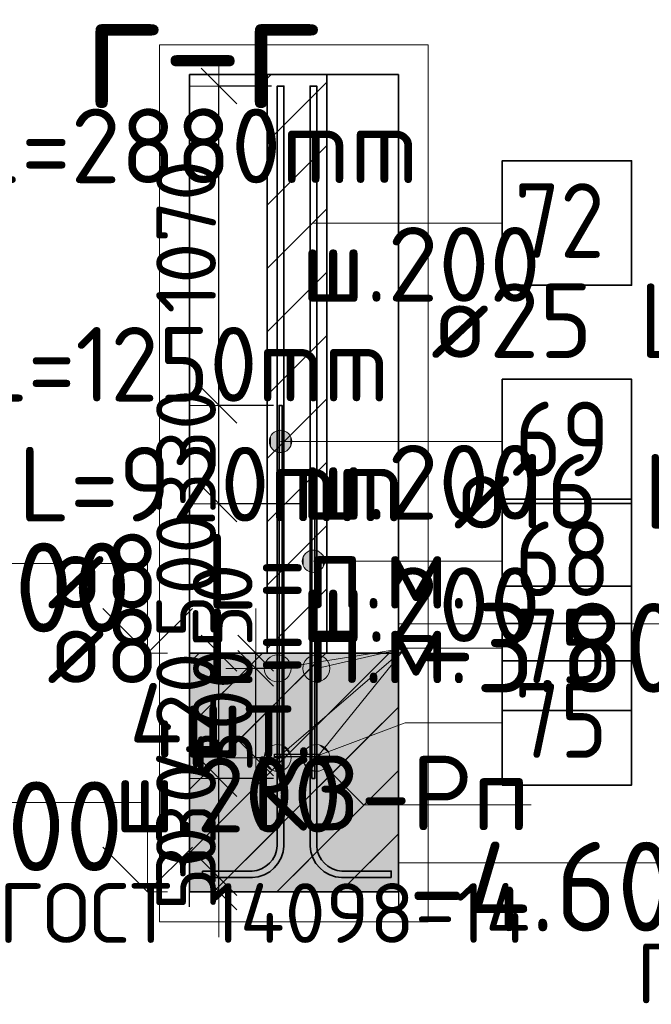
# Model space of a CAD drawing. Header units: millimetres. Extents: x 76517 to 124446, y -73423 to -21861.
# Tile 69 of 117: x 117367 to 119483, y -46126 to -42827. Entities that reach past the tile are written whole.
import ezdxf

# ---------------------------------------------------------------- set-up
doc = ezdxf.new("R2010")
doc.units = ezdxf.units.MM
doc.header["$PDMODE"] = 65
doc.linetypes.add('______11', pattern=[500, 400, -50, 0, -50])
doc.linetypes.add('______5', pattern=[1100, 800, -100, 100, -100])
for name, color, linetype, lineweight in [('Standard', 7, 'Continuous', 25), ('Арм.стержн. Выпуски', 180, 'Continuous', 35), ('Арматурный каркас 01', 4, 'Continuous', 35), ('Высотная отметки_ общее', 7, 'Continuous', 13), ('Размерная линия_ общее_1', 7, 'Continuous', 13), ('Стена_ общее', 7, 'Continuous', 35), ('Фундамент_ общее', 7, 'Continuous', 35)]:
    doc.layers.add(name, color=color, linetype=linetype, lineweight=lineweight)
doc.styles.add('ISOCPEUR', font='ISOCPEUR')
doc.dimstyles.new('DIMSTYLE_10', dxfattribs={"dimtxt": 200, "dimasz": 200, "dimexe": 0, "dimexo": 0, "dimgap": 100, "dimtad": 2, "dimdec": 0, "dimrnd": 5, "dimzin": 12, "dimdsep": 46, "dimtxsty": 'ISOCPEUR', "dimblk1": 'ALL_ML_STRICH', "dimblk2": 'ALL_ML_STRICH', "dimsah": 1, "dimcen": 0, "dimclrd": 7, "dimclre": 256, "dimclrt": 7, "dimadec": 0, "dimazin": 0, "dimtfac": 1, "dimtdec": 0, "dimtix": 1, "dimtmove": 2, "dimatfit": 3, "dimfxl": 0, "dimtvp": 1.2, "dimtzin": 0, "dimlwd": 0, "dimlwe": -3, "dimarcsym": 0})
doc.dimstyles.new('DIMSTYLE_16', dxfattribs={"dimtxt": 200, "dimasz": 200, "dimexe": 0, "dimexo": 0, "dimgap": 100, "dimtad": 2, "dimdec": 0, "dimrnd": 5, "dimzin": 12, "dimdsep": 46, "dimtxsty": 'ISOCPEUR', "dimblk1": 'ALL_ML_STRICH', "dimblk2": 'ALL_ML_STRICH', "dimsah": 1, "dimcen": 0, "dimclrd": 7, "dimclre": 256, "dimclrt": 7, "dimadec": 0, "dimazin": 0, "dimtfac": 1, "dimtdec": 0, "dimtix": 1, "dimtmove": 2, "dimatfit": 3, "dimfxl": 0, "dimtzin": 0, "dimlwd": 0, "dimlwe": -3, "dimarcsym": 0})
pattern_1 = [(45, (0, 0), (-212.132, 212.132), [400, -50, 0, -50]), (45, (-106.07, 106.07), (-212.132, 212.132), [800, -100, 100, -100])]

# ---------------------------------------------------------------- blocks, each defined once
blk = doc.blocks.new('ALL_ML_STRICH')
at = {"color": 0, "linetype": 'ByBlock', "lineweight": -2}
for p, q in [((0, -0.5), (0, 0.5)), ((-0.3, -0.3), (0.3, 0.3)), ((-1, 0), (0.5, 0))]:
    blk.add_line(p, q, dxfattribs=at)
blk = doc.blocks.new('*D235')
at = {"layer": 'DEFPOINTS', "color": 7, "linetype": 'Continuous', "lineweight": 13, "transparency": 33554687}
for p in [(118236.2, -45000), (118158, -45300), (118232.2, -45300)]:
    blk.add_point(p, dxfattribs=at)
at = {"layer": 'Размерная линия_ общее_1', "color": 253, "linetype": 'Continuous', "lineweight": -2, "true_color": 0xa0a0a0, "transparency": 33554687}
for p, q in [((118216.2, -45000), (118158, -45000)), ((118212.2, -45300), (118158, -45300))]:
    blk.add_line(p, q, dxfattribs=at)
at = {"layer": 'Размерная линия_ общее_1', "color": 7, "linetype": 'Continuous', "lineweight": -2, "transparency": 33554687}
blk.add_line((118158, -45300), (118158, -45000), dxfattribs=at)
at = {"layer": 'Размерная линия_ общее_1', "color": 7, "linetype": 'Continuous', "lineweight": 13, "transparency": 33554687, "xscale": 200, "yscale": 200, "zscale": 200}
for p, rotation in [((118158, -45000), 90), ((118158, -45300), 270)]:
    blk.add_blockref('ALL_ML_STRICH', p, dxfattribs=dict(at, rotation=rotation))
at = {"layer": 'Размерная линия_ общее_1', "color": 7, "linetype": 'Continuous', "lineweight": 13, "transparency": 33554687, "insert": (118048, -45140), "char_height": 200, "width": 600, "attachment_point": 5, "rotation": 90, "style": 'ISOCPEUR'}
blk.add_mtext('\\A1;{300}', dxfattribs=at)
blk = doc.blocks.new('*D236')
at = {"layer": 'DEFPOINTS', "color": 7, "linetype": 'Continuous', "lineweight": 13, "transparency": 33554687}
for p in [(118174.3, -44949), (118158, -45000), (118236.2, -45000)]:
    blk.add_point(p, dxfattribs=at)
at = {"layer": 'Размерная линия_ общее_1', "color": 253, "linetype": 'Continuous', "lineweight": -2, "true_color": 0xa0a0a0, "transparency": 33554687}
for p, q in [((118158, -44949), (118158, -44949)), ((118216.2, -45000), (118158, -45000))]:
    blk.add_line(p, q, dxfattribs=at)
at = {"layer": 'Размерная линия_ общее_1', "color": 7, "linetype": 'Continuous', "lineweight": -2, "transparency": 33554687}
blk.add_line((118158, -45000), (118158, -44949), dxfattribs=at)
at = {"layer": 'Размерная линия_ общее_1', "color": 7, "linetype": 'Continuous', "lineweight": 13, "transparency": 33554687, "xscale": 200, "yscale": 200, "zscale": 200}
for p, rotation in [((118158, -45000), 270), ((118158, -44949), 90)]:
    blk.add_blockref('ALL_ML_STRICH', p, dxfattribs=dict(at, rotation=rotation))
at = {"layer": 'Размерная линия_ общее_1', "color": 7, "linetype": 'Continuous', "lineweight": 13, "transparency": 33554687, "insert": (118047.2, -44790.4), "char_height": 200, "width": 400, "attachment_point": 5, "rotation": 90, "style": 'ISOCPEUR'}
blk.add_mtext('\\A1;{50}', dxfattribs=at)
blk = doc.blocks.new('*D237')
at = {"layer": 'DEFPOINTS', "color": 7, "linetype": 'Continuous', "lineweight": 13, "transparency": 33554687}
for p in [(117981.2, -45701), (118034.9, -45749), (118059.5, -45749)]:
    blk.add_point(p, dxfattribs=at)
at = {"layer": 'Размерная линия_ общее_1', "color": 253, "linetype": 'Continuous', "lineweight": -2, "true_color": 0xa0a0a0, "transparency": 33554687}
for p, q in [((118001.2, -45701), (118034.9, -45701)), ((118039.5, -45749), (118034.9, -45749))]:
    blk.add_line(p, q, dxfattribs=at)
at = {"layer": 'Размерная линия_ общее_1', "color": 7, "linetype": 'Continuous', "lineweight": -2, "transparency": 33554687}
blk.add_line((118034.9, -45749), (118034.9, -45701), dxfattribs=at)
at = {"layer": 'Размерная линия_ общее_1', "color": 7, "linetype": 'Continuous', "lineweight": 13, "transparency": 33554687, "xscale": 200, "yscale": 200, "zscale": 200}
for p, rotation in [((118034.9, -45749), 270), ((118034.9, -45701), 90)]:
    blk.add_blockref('ALL_ML_STRICH', p, dxfattribs=dict(at, rotation=rotation))
at = {"layer": 'Размерная линия_ общее_1', "color": 7, "linetype": 'Continuous', "lineweight": 13, "transparency": 33554687, "insert": (117924.6, -45670.5), "char_height": 200, "width": 400, "attachment_point": 5, "rotation": 90, "style": 'ISOCPEUR'}
blk.add_mtext('\\A1;{50}', dxfattribs=at)
blk = doc.blocks.new('*D238')
at = {"layer": 'DEFPOINTS', "color": 7, "linetype": 'Continuous', "lineweight": 13, "transparency": 33554687}
for p in [(118237.2, -45369), (117981.2, -45701), (118034.9, -45701)]:
    blk.add_point(p, dxfattribs=at)
at = {"layer": 'Размерная линия_ общее_1', "color": 253, "linetype": 'Continuous', "lineweight": -2, "true_color": 0xa0a0a0, "transparency": 33554687}
for p, q in [((118217.2, -45369), (118034.9, -45369)), ((118001.2, -45701), (118034.9, -45701))]:
    blk.add_line(p, q, dxfattribs=at)
at = {"layer": 'Размерная линия_ общее_1', "color": 7, "linetype": 'Continuous', "lineweight": -2, "transparency": 33554687}
blk.add_line((118034.9, -45701), (118034.9, -45369), dxfattribs=at)
at = {"layer": 'Размерная линия_ общее_1', "color": 7, "linetype": 'Continuous', "lineweight": 13, "transparency": 33554687, "xscale": 200, "yscale": 200, "zscale": 200}
for p, rotation in [((118034.9, -45369), 90), ((118034.9, -45701), 270)]:
    blk.add_blockref('ALL_ML_STRICH', p, dxfattribs=dict(at, rotation=rotation))
at = {"layer": 'Размерная линия_ общее_1', "color": 7, "linetype": 'Continuous', "lineweight": 13, "transparency": 33554687, "insert": (117924.9, -45525), "char_height": 200, "width": 600, "attachment_point": 5, "rotation": 90, "style": 'ISOCPEUR'}
blk.add_mtext('\\A1;{330}', dxfattribs=at)
blk = doc.blocks.new('*D239')
at = {"layer": 'DEFPOINTS', "color": 7, "linetype": 'Continuous', "lineweight": 13, "transparency": 33554687}
for p in [(118063.5, -44949), (118034.9, -45369), (118237.2, -45369)]:
    blk.add_point(p, dxfattribs=at)
at = {"layer": 'Размерная линия_ общее_1', "color": 253, "linetype": 'Continuous', "lineweight": -2, "true_color": 0xa0a0a0, "transparency": 33554687}
for p, q in [((118043.5, -44949), (118034.9, -44949)), ((118217.2, -45369), (118034.9, -45369))]:
    blk.add_line(p, q, dxfattribs=at)
at = {"layer": 'Размерная линия_ общее_1', "color": 7, "linetype": 'Continuous', "lineweight": -2, "transparency": 33554687}
blk.add_line((118034.9, -45369), (118034.9, -44949), dxfattribs=at)
at = {"layer": 'Размерная линия_ общее_1', "color": 7, "linetype": 'Continuous', "lineweight": 13, "transparency": 33554687, "xscale": 200, "yscale": 200, "zscale": 200}
for p, rotation in [((118034.9, -44949), 90), ((118034.9, -45369), 270)]:
    blk.add_blockref('ALL_ML_STRICH', p, dxfattribs=dict(at, rotation=rotation))
at = {"layer": 'Размерная линия_ общее_1', "color": 7, "linetype": 'Continuous', "lineweight": 13, "transparency": 33554687, "insert": (117924.9, -45159), "char_height": 200, "width": 600, "attachment_point": 5, "rotation": 90, "style": 'ISOCPEUR'}
blk.add_mtext('\\A1;{420}', dxfattribs=at)
blk = doc.blocks.new('*D240')
at = {"layer": 'DEFPOINTS', "color": 7, "linetype": 'Continuous', "lineweight": 13, "transparency": 33554687}
for p in [(118347.2, -44449), (118034.9, -44949), (118063.5, -44949)]:
    blk.add_point(p, dxfattribs=at)
at = {"layer": 'Размерная линия_ общее_1', "color": 253, "linetype": 'Continuous', "lineweight": -2, "true_color": 0xa0a0a0, "transparency": 33554687}
for p, q in [((118327.2, -44449), (118034.9, -44449)), ((118043.5, -44949), (118034.9, -44949))]:
    blk.add_line(p, q, dxfattribs=at)
at = {"layer": 'Размерная линия_ общее_1', "color": 7, "linetype": 'Continuous', "lineweight": -2, "transparency": 33554687}
blk.add_line((118034.9, -44949), (118034.9, -44449), dxfattribs=at)
at = {"layer": 'Размерная линия_ общее_1', "color": 7, "linetype": 'Continuous', "lineweight": 13, "transparency": 33554687, "xscale": 200, "yscale": 200, "zscale": 200}
for p, rotation in [((118034.9, -44449), 90), ((118034.9, -44949), 270)]:
    blk.add_blockref('ALL_ML_STRICH', p, dxfattribs=dict(at, rotation=rotation))
at = {"layer": 'Размерная линия_ общее_1', "color": 7, "linetype": 'Continuous', "lineweight": 13, "transparency": 33554687, "insert": (117924.9, -44689), "char_height": 200, "width": 600, "attachment_point": 5, "rotation": 90, "style": 'ISOCPEUR'}
blk.add_mtext('\\A1;{500}', dxfattribs=at)
blk = doc.blocks.new('*D241')
at = {"layer": 'DEFPOINTS', "color": 7, "linetype": 'Continuous', "lineweight": 13, "transparency": 33554687}
for p in [(118237.2, -44119), (118034.9, -44449), (118347.2, -44449)]:
    blk.add_point(p, dxfattribs=at)
at = {"layer": 'Размерная линия_ общее_1', "color": 253, "linetype": 'Continuous', "lineweight": -2, "true_color": 0xa0a0a0, "transparency": 33554687}
for p, q in [((118217.2, -44119), (118034.9, -44119)), ((118327.2, -44449), (118034.9, -44449))]:
    blk.add_line(p, q, dxfattribs=at)
at = {"layer": 'Размерная линия_ общее_1', "color": 7, "linetype": 'Continuous', "lineweight": -2, "transparency": 33554687}
blk.add_line((118034.9, -44449), (118034.9, -44119), dxfattribs=at)
at = {"layer": 'Размерная линия_ общее_1', "color": 7, "linetype": 'Continuous', "lineweight": 13, "transparency": 33554687, "xscale": 200, "yscale": 200, "zscale": 200}
for p, rotation in [((118034.9, -44119), 90), ((118034.9, -44449), 270)]:
    blk.add_blockref('ALL_ML_STRICH', p, dxfattribs=dict(at, rotation=rotation))
at = {"layer": 'Размерная линия_ общее_1', "color": 7, "linetype": 'Continuous', "lineweight": 13, "transparency": 33554687, "insert": (117924.9, -44274), "char_height": 200, "width": 600, "attachment_point": 5, "rotation": 90, "style": 'ISOCPEUR'}
blk.add_mtext('\\A1;{330}', dxfattribs=at)
blk = doc.blocks.new('*D242')
at = {"layer": 'DEFPOINTS', "color": 7, "linetype": 'Continuous', "lineweight": 13, "transparency": 33554687}
for p in [(118231.2, -43049), (118034.9, -44119), (118237.2, -44119)]:
    blk.add_point(p, dxfattribs=at)
at = {"layer": 'Размерная линия_ общее_1', "color": 253, "linetype": 'Continuous', "lineweight": -2, "true_color": 0xa0a0a0, "transparency": 33554687}
for p, q in [((118211.2, -43049), (118034.9, -43049)), ((118217.2, -44119), (118034.9, -44119))]:
    blk.add_line(p, q, dxfattribs=at)
at = {"layer": 'Размерная линия_ общее_1', "color": 7, "linetype": 'Continuous', "lineweight": -2, "transparency": 33554687}
blk.add_line((118034.9, -44119), (118034.9, -43049), dxfattribs=at)
at = {"layer": 'Размерная линия_ общее_1', "color": 7, "linetype": 'Continuous', "lineweight": 13, "transparency": 33554687, "xscale": 200, "yscale": 200, "zscale": 200}
for p, rotation in [((118034.9, -43049), 90), ((118034.9, -44119), 270)]:
    blk.add_blockref('ALL_ML_STRICH', p, dxfattribs=dict(at, rotation=rotation))
at = {"layer": 'Размерная линия_ общее_1', "color": 7, "linetype": 'Continuous', "lineweight": 13, "transparency": 33554687, "insert": (117924.9, -43554), "char_height": 200, "width": 800, "attachment_point": 5, "rotation": 90, "style": 'ISOCPEUR'}
blk.add_mtext('\\A1;{1070}', dxfattribs=at)
blk = doc.blocks.new('COMPLEX_ELEVATIONDIM_2')
at = {"layer": 'Высотная отметки_ общее', "color": 7, "linetype": 'Continuous', "lineweight": 13, "transparency": 33554687}
for p, q in [((117795.9, -44649), (116595.9, -44649)), ((117795.9, -44949), (117795.9, -44649)), ((117795.9, -44949), (117645.9, -44799)), ((117795.9, -44949), (117945.9, -44799)), ((117795.9, -44949), (117795.9, -44949)), ((117795.9, -44949), (117795.9, -44949)), ((117795.9, -44949), (117862, -44949)), ((117795.9, -44949), (117795.9, -44949)), ((117795.9, -44949), (117795.9, -44949)), ((117795.9, -45449), (116595.9, -45449)), ((117795.9, -45749), (117795.9, -45449)), ((117795.9, -45749), (117645.9, -45599)), ((117795.9, -45749), (117945.9, -45599)), ((117795.9, -45749), (117795.9, -45749)), ((117795.9, -45749), (117795.9, -45749)), ((117795.9, -45749), (117862, -45749)), ((117795.9, -45749), (117795.9, -45749)), ((117795.9, -45749), (117795.9, -45749))]:
    blk.add_line(p, q, dxfattribs=at)
at = {"layer": 'Высотная отметки_ общее', "color": 7, "linetype": 'Continuous', "lineweight": 13, "transparency": 33554687, "char_height": 300, "attachment_point": 7, "style": 'ISOCPEUR'}
for s, insert, width in [('\\W0.95;-3.800', (116655.9, -44879), 1281.436), ('\\W0.95;-4.600', (116625.9, -45679), 1311.684)]:
    blk.add_mtext(s, dxfattribs=dict(at, insert=insert, width=width))
blk = doc.blocks.new('COMPLEX_ELEVATIONDIM_3')
at = {"layer": 'Высотная отметки_ общее', "color": 7, "linetype": 'Continuous', "lineweight": 13, "transparency": 33554687}
for p, q in [((119839.5, -44851.2), (118639.5, -44851.2)), ((119839.5, -45151.2), (119839.5, -44851.2)), ((119839.5, -45151.2), (119689.5, -45001.2)), ((119839.5, -45151.2), (119989.5, -45001.2)), ((119839.5, -45151.2), (119839.5, -45151.2)), ((119839.5, -45151.2), (119839.5, -45151.2)), ((119839.5, -45151.2), (119905.6, -45151.2)), ((119839.5, -45151.2), (119839.5, -45151.2)), ((119839.5, -45151.2), (119839.5, -45151.2)), ((119839.5, -45651.2), (118639.5, -45651.2)), ((119839.5, -45951.2), (119839.5, -45651.2)), ((119839.5, -45951.2), (119689.5, -45801.2)), ((119839.5, -45951.2), (119989.5, -45801.2)), ((119839.5, -45951.2), (119839.5, -45951.2)), ((119839.5, -45951.2), (119839.5, -45951.2)), ((119839.5, -45951.2), (119905.6, -45951.2)), ((119839.5, -45951.2), (119839.5, -45951.2)), ((119839.5, -45951.2), (119839.5, -45951.2))]:
    blk.add_line(p, q, dxfattribs=at)
at = {"layer": 'Высотная отметки_ общее', "color": 7, "linetype": 'Continuous', "lineweight": 13, "transparency": 33554687, "char_height": 300, "attachment_point": 7, "style": 'ISOCPEUR'}
for s, insert, width in [('\\W0.95;-3.800', (118699.5, -45081.2), 1281.435), ('\\W0.95;-4.600', (118669.5, -45881.2), 1311.684)]:
    blk.add_mtext(s, dxfattribs=dict(at, insert=insert, width=width))

msp = doc.modelspace()

# ---------------------------------------------------------------- hatches: boundary and pattern name
at = {"layer": 'Standard', "linetype": 'Continuous', "lineweight": 35, "transparency": 33554687}
h = msp.add_hatch(dxfattribs=at)
h.set_pattern_fill('__________539', scale=100, style=0, pattern_type=2)
h.set_pattern_definition(pattern_1)
h.paths.add_polyline_path([(118196.3, -44949), (118396.3, -44949), (118396.3, -43010.5), (118196.3, -43010.5)], flags=0)
at = {"layer": 'Standard', "linetype": 'Continuous', "lineweight": 13, "transparency": 33554687}
h = msp.add_hatch(dxfattribs=at)
h.set_pattern_fill('__________539', scale=100, style=0, pattern_type=2)
h.set_pattern_definition(pattern_1)
h.paths.add_polyline_path([(117936.2, -44949), (117936.2, -45749), (118636.2, -45749), (118636.2, -44949)], flags=0)
msp.add_hatch(color=9, dxfattribs=at).paths.add_polyline_path([(117936.2, -44949), (117936.2, -45749), (118636.2, -45749), (118636.2, -44949)])
at = {"layer": 'Арм.стержн. Выпуски', "linetype": 'Continuous', "lineweight": 13, "transparency": 33554687}
for points in [[(118241.3, -44277.1), (118241.3, -44202.1), (118222.5, -44207.3)], [(118260, -44271.8), (118260, -44207.3), (118241.3, -44202.1)], [(118260, -44271.8), (118241.3, -44202.1), (118241.3, -44277.1)], [(118209, -44258.3), (118209, -44220.8), (118203.8, -44239.6)], [(118222.5, -44271.8), (118222.5, -44207.3), (118209, -44220.8)], [(118222.5, -44271.8), (118209, -44220.8), (118209, -44258.3)], [(118241.3, -44277.1), (118222.5, -44207.3), (118222.5, -44271.8)], [(118273.5, -44258.3), (118273.5, -44220.8), (118260, -44207.3)], [(118273.5, -44258.3), (118260, -44207.3), (118260, -44271.8)], [(118273.5, -44220.8), (118273.5, -44258.3), (118278.8, -44239.6)], [(118319, -44660), (118319, -44622.5), (118313.8, -44641.3)], [(118332.5, -44673.5), (118332.5, -44609), (118319, -44622.5)], [(118332.5, -44673.5), (118319, -44622.5), (118319, -44660)], [(118351.3, -44678.8), (118351.3, -44603.8), (118332.5, -44609)], [(118351.3, -44678.8), (118332.5, -44609), (118332.5, -44673.5)], [(118370, -44673.5), (118370, -44609), (118351.3, -44603.8)], [(118370, -44673.5), (118351.3, -44603.8), (118351.3, -44678.8)], [(118383.5, -44660), (118383.5, -44622.5), (118370, -44609)], [(118383.5, -44660), (118370, -44609), (118370, -44673.5)], [(118383.5, -44622.5), (118383.5, -44660), (118388.8, -44641.3)]]:
    msp.add_hatch(color=7, dxfattribs=at).paths.add_polyline_path(points)
at = {"layer": 'Арматурный каркас 01', "linetype": 'Continuous', "lineweight": 13, "transparency": 33554687}
for points in [[(118238.2, -45044.4), (118224.3, -44955.5), (118203, -44965.2)], [(118259.5, -45034.7), (118247.5, -44958.3), (118224.3, -44955.5)], [(118259.5, -45034.7), (118224.3, -44955.5), (118238.2, -45044.4)], [(118273, -45016.2), (118266, -44971.8), (118247.5, -44958.3)], [(118273, -45016.2), (118247.5, -44958.3), (118259.5, -45034.7)], [(118371.2, -45043.9), (118351.4, -44956.1), (118330.8, -44967.2)], [(118391.7, -45032.8), (118374.7, -44957.3), (118351.4, -44956.1)], [(118391.7, -45032.8), (118351.4, -44956.1), (118371.2, -45043.9)], [(118404, -45013.4), (118394.1, -44969.5), (118374.7, -44957.3)], [(118404, -45013.4), (118374.7, -44957.3), (118391.7, -45032.8)], [(118196.5, -45028.2), (118189.5, -44983.8), (118186.8, -45007)], [(118215, -45041.7), (118203, -44965.2), (118189.5, -44983.8)], [(118215, -45041.7), (118189.5, -44983.8), (118196.5, -45028.2)], [(118238.2, -45044.4), (118203, -44965.2), (118215, -45041.7)], [(118266, -44971.8), (118273, -45016.2), (118275.7, -44993)], [(118328.5, -45030.5), (118318.6, -44986.6), (118317.4, -45009.9)], [(118347.8, -45042.7), (118330.8, -44967.2), (118318.6, -44986.6)], [(118347.8, -45042.7), (118318.6, -44986.6), (118328.5, -45030.5)], [(118371.2, -45043.9), (118330.8, -44967.2), (118347.8, -45042.7)], [(118394.1, -44969.5), (118404, -45013.4), (118405.2, -44990.1)], [(118273.5, -45314.7), (118223.1, -45256), (118202, -45265.8)], [(118275.3, -45291.9), (118246, -45257.7), (118223.1, -45256)], [(118275.3, -45291.9), (118223.1, -45256), (118273.5, -45314.7)], [(118246, -45257.7), (118275.3, -45291.9), (118265.4, -45270.7)], [(118405.5, -45306.9), (118345.4, -45258.1), (118326.3, -45271.7)], [(118403.1, -45284.1), (118368.2, -45255.8), (118345.4, -45258.1)], [(118403.1, -45284.1), (118345.4, -45258.1), (118405.5, -45306.9)], [(118368.2, -45255.8), (118403.1, -45284.1), (118389.6, -45265)], [(118239.4, -45344), (118189, -45285.3), (118187.2, -45308.1)], [(118260.6, -45334.1), (118202, -45265.8), (118189, -45285.3)], [(118260.6, -45334.1), (118189, -45285.3), (118239.4, -45344)], [(118273.5, -45314.7), (118202, -45265.8), (118260.6, -45334.1)], [(118396.2, -45328.3), (118326.3, -45271.7), (118317, -45293.1)], [(118396.2, -45328.3), (118317, -45293.1), (118377.2, -45341.8)], [(118377.2, -45341.8), (118317, -45293.1), (118319.4, -45315.9)], [(118405.5, -45306.9), (118326.3, -45271.7), (118396.2, -45328.3)], [(118239.4, -45344), (118187.2, -45308.1), (118216.6, -45342.3)], [(118216.6, -45342.3), (118187.2, -45308.1), (118197.1, -45329.3)], [(118377.2, -45341.8), (118319.4, -45315.9), (118354.4, -45344.2)], [(118354.4, -45344.2), (118319.4, -45315.9), (118332.9, -45334.9)]]:
    msp.add_hatch(color=7, dxfattribs=at).paths.add_polyline_path(points)
at = {"layer": 'Арматурный каркас 01', "linetype": 'Continuous', "lineweight": 50, "transparency": 33554687}
for points in [[(118235.3, -45000), (118235, -44998.5), (118234.1, -44997.2), (118232.8, -44996.3), (118231.3, -44996), (118229.7, -44996.3), (118228.4, -44997.2), (118227.6, -44998.5), (118227.3, -45000), (118227.6, -45001.5), (118228.4, -45002.8), (118229.7, -45003.7), (118231.3, -45004), (118232.8, -45003.7), (118234.1, -45002.8), (118235, -45001.5)], [(118365.3, -45000), (118365, -44998.5), (118364.1, -44997.2), (118362.8, -44996.3), (118361.3, -44996), (118359.7, -44996.3), (118358.4, -44997.2), (118357.6, -44998.5), (118357.3, -45000), (118357.6, -45001.5), (118358.4, -45002.8), (118359.7, -45003.7), (118361.3, -45004), (118362.8, -45003.7), (118364.1, -45002.8), (118365, -45001.5)], [(118235.3, -45300), (118235, -45298.5), (118234.1, -45297.2), (118232.8, -45296.3), (118231.3, -45296), (118229.7, -45296.3), (118228.4, -45297.2), (118227.6, -45298.5), (118227.3, -45300), (118227.6, -45301.5), (118228.4, -45302.8), (118229.7, -45303.7), (118231.3, -45304), (118232.8, -45303.7), (118234.1, -45302.8), (118235, -45301.5)], [(118365.3, -45300), (118365, -45298.5), (118364.1, -45297.2), (118362.8, -45296.3), (118361.3, -45296), (118359.7, -45296.3), (118358.4, -45297.2), (118357.6, -45298.5), (118357.3, -45300), (118357.6, -45301.5), (118358.4, -45302.8), (118359.7, -45303.7), (118361.3, -45304), (118362.8, -45303.7), (118364.1, -45302.8), (118365, -45301.5)]]:
    msp.add_hatch(color=40, dxfattribs=at).paths.add_polyline_path(points)

# ---------------------------------------------------------------- linework, layer by layer
at = {"layer": 'Standard', "color": 52, "linetype": 'Continuous', "lineweight": 13, "transparency": 33554687}
for p, q in [((117936.2, -43010.5), (117936.2, -45749)), ((117936.2, -43010.5), (117936.2, -45749)), ((117936.2, -43010.5), (118636.2, -43010.5)), ((118636.2, -43010.5), (117936.2, -43010.5)), ((118636.2, -43010.5), (118636.2, -45749)), ((118636.2, -43010.5), (118636.2, -45749)), ((117936.2, -45749), (118636.2, -45749)), ((118636.2, -45749), (117936.2, -45749))]:
    msp.add_line(p, q, dxfattribs=at)
at = {"layer": 'Standard', "color": 52, "linetype": 'Continuous', "lineweight": 35, "transparency": 33554687}
for p, q in [((117936.2, -43010.5), (117936.2, -45749)), ((117936.2, -43010.5), (117936.2, -45749)), ((117936.2, -43010.5), (118636.2, -43010.5)), ((118636.2, -43010.5), (117936.2, -43010.5)), ((118636.2, -43010.5), (118636.2, -45749)), ((118636.2, -43010.5), (118636.2, -45749)), ((117936.2, -45749), (118636.2, -45749)), ((118636.2, -45749), (117936.2, -45749))]:
    msp.add_line(p, q, dxfattribs=at)
at = {"layer": 'Standard', "color": 7, "linetype": 'Continuous', "lineweight": 25, "transparency": 33554687}
for p, q in [((118446.3, -43010.5), (118146.3, -43010.5)), ((118446.3, -43010.5), (118146.3, -43010.5)), ((117936.2, -45799), (117936.2, -44899)), ((117936.2, -45799), (117936.2, -44899)), ((118636.2, -44899), (118636.2, -45799)), ((118636.2, -44899), (118636.2, -45799))]:
    msp.add_line(p, q, dxfattribs=at)
at = {"layer": 'Standard', "color": 7, "linetype": 'Continuous', "lineweight": 35, "transparency": 33554687}
for p, q in [((118196.3, -43010.5), (118196.3, -44949)), ((118196.3, -43010.5), (118196.3, -44949)), ((118396.3, -44949), (118396.3, -43010.5)), ((118396.3, -44949), (118396.3, -43010.5)), ((118196.3, -44949), (117936.2, -44949)), ((118196.3, -44949), (117936.2, -44949)), ((118636.2, -44949), (118396.3, -44949)), ((118636.2, -44949), (118396.3, -44949)), ((117936.2, -45749), (118636.2, -45749)), ((117936.2, -45749), (118636.2, -45749))]:
    msp.add_line(p, q, dxfattribs=at)
at = {"layer": 'Standard', "color": 253, "linetype": '______11', "lineweight": 35, "true_color": 0xababab, "transparency": 33554687}
for p, q in [((118196.3, -43024.1), (118209.9, -43010.5)), ((118196.3, -43448.3), (118396.3, -43248.3)), ((118196.3, -43872.6), (118396.3, -43672.6)), ((118196.3, -44296.9), (118396.3, -44096.9)), ((118196.3, -44721.1), (118396.3, -44521.1)), ((118392.7, -44949), (118396.3, -44945.4))]:
    msp.add_line(p, q, dxfattribs=at)
at = {"layer": 'Standard', "color": 253, "linetype": '______5', "lineweight": 35, "true_color": 0xababab, "transparency": 33554687}
for p, q in [((118196.3, -43236.2), (118396.3, -43036.2)), ((118196.3, -43660.5), (118396.3, -43460.5)), ((118196.3, -44084.7), (118396.3, -43884.7)), ((118196.3, -44509), (118396.3, -44309)), ((118196.3, -44933.3), (118396.3, -44733.3))]:
    msp.add_line(p, q, dxfattribs=at)
at = {"layer": 'Standard', "color": 253, "linetype": '______11', "lineweight": 13, "true_color": 0xababab, "transparency": 33554687}
for p, q in [((117936.2, -45405.4), (118392.7, -44949)), ((117936.2, -44981.2), (117968.4, -44949)), ((118016.9, -45749), (118636.2, -45129.7)), ((118441.2, -45749), (118636.2, -45554))]:
    msp.add_line(p, q, dxfattribs=at)
at = {"layer": 'Standard', "color": 253, "linetype": '______5', "lineweight": 13, "true_color": 0xababab, "transparency": 33554687}
for p, q in [((117936.2, -45617.6), (118604.8, -44949)), ((117936.2, -45193.3), (118180.5, -44949)), ((118229.1, -45749), (118636.2, -45341.8))]:
    msp.add_line(p, q, dxfattribs=at)
at = {"layer": 'Standard', "color": 7, "linetype": 'Continuous', "lineweight": 13, "transparency": 33554687}
for points in [[(117836.2, -45849), (118736.2, -45849), (118736.2, -42910.5), (117836.2, -42910.5), (117836.2, -45849)], [(118361.3, -45300), (118519.3, -45456.8), (119081.2, -45456.8)]]:
    msp.add_lwpolyline(points, dxfattribs=at)
at = {"layer": 'Арм.стержн. Выпуски', "color": 7, "linetype": 'Continuous', "lineweight": 13, "transparency": 33554687}
for p, q in [((118468.9, -43507.9), (118351.3, -43507.9)), ((118468.9, -43507.9), (118983.9, -43507.9)), ((118241.3, -44202.1), (118241.3, -44202.1)), ((118203.8, -44239.6), (118203.8, -44239.6)), ((118758.9, -44239.6), (118241.3, -44239.6)), ((118278.8, -44239.6), (118278.8, -44239.6)), ((118758.9, -44239.6), (118983.9, -44239.6)), ((118241.3, -44277.1), (118241.3, -44277.1)), ((118351.3, -44603.8), (118351.3, -44603.8)), ((118313.8, -44641.3), (118313.8, -44641.3)), ((118513.9, -44641.3), (118351.3, -44641.3)), ((118388.8, -44641.3), (118388.8, -44641.3)), ((118513.9, -44641.3), (118983.9, -44641.3)), ((118351.3, -44678.8), (118351.3, -44678.8))]:
    msp.add_line(p, q, dxfattribs=at)
at = {"layer": 'Арм.стержн. Выпуски', "color": 7, "linetype": 'Continuous', "lineweight": 35, "transparency": 33554687}
for points in [[(117980.3, -45679), (118145.8, -45679), (118161.6, -45676.8), (118177.7, -45671.5), (118192.4, -45663.2), (118204.5, -45653.2), (118214.5, -45641.2), (118222.8, -45626.4), (118228.1, -45610.3), (118230.3, -45594.5), (118230.3, -43049), (118252.3, -43049), (118252.3, -45596.1), (118249.6, -45615.3), (118243, -45635.3), (118232.7, -45653.7), (118220.1, -45668.8), (118205, -45681.4), (118186.6, -45691.7), (118166.6, -45698.3), (118147.3, -45701), (117980.3, -45701), (117980.3, -45679)], [(118612.3, -45701), (118445.2, -45701), (118425.9, -45698.3), (118405.9, -45691.7), (118387.6, -45681.4), (118372.4, -45668.8), (118359.8, -45653.7), (118349.5, -45635.3), (118342.9, -45615.3), (118340.3, -45596.1), (118340.3, -43049), (118362.3, -43049), (118362.3, -45594.5), (118364.5, -45610.3), (118369.8, -45626.4), (118378, -45641.2), (118388.1, -45653.2), (118400.1, -45663.2), (118414.8, -45671.5), (118430.9, -45676.8), (118446.7, -45679), (118612.3, -45679), (118612.3, -45701)], [(118983.9, -43716.3), (119417.2, -43716.3), (119417.2, -43299.6), (118983.9, -43299.6), (118983.9, -43716.3)], [(118983.9, -44447.9), (119417.2, -44447.9), (119417.2, -44031.3), (118983.9, -44031.3), (118983.9, -44447.9)], [(118983.9, -44849.6), (119417.2, -44849.6), (119417.2, -44432.9), (118983.9, -44432.9), (118983.9, -44849.6)]]:
    msp.add_lwpolyline(points, dxfattribs=at)
at = {"layer": 'Арм.стержн. Выпуски', "color": 4, "linetype": 'Continuous', "lineweight": 35, "transparency": 33554687}
for points in [[(118236.3, -45369), (118236.3, -44119), (118246.3, -44119), (118246.3, -45369), (118236.3, -45369)], [(118346.3, -45369), (118346.3, -44449), (118356.3, -44449), (118356.3, -45369), (118346.3, -45369)]]:
    msp.add_lwpolyline(points, dxfattribs=at)
at = {"layer": 'Арм.стержн. Выпуски', "color": 7, "linetype": 'Continuous', "lineweight": 13, "transparency": 33554687}
for centre in [(118241.3, -44239.6), (118351.3, -44641.3)]:
    msp.add_circle(centre, 37.5, dxfattribs=at)
at = {"layer": 'Арматурный каркас 01', "color": 7, "linetype": 'Continuous', "lineweight": 13, "transparency": 33554687}
for p, q in [((118224.3, -44955.5), (118224.3, -44955.5)), ((118658.9, -44932.9), (118231.3, -45000)), ((118658.9, -44932.9), (118231.3, -45300)), ((118351.4, -44956.1), (118351.4, -44956.1)), ((118658.9, -44932.9), (118361.3, -45000)), ((118658.9, -44932.9), (118361.3, -45300)), ((118658.9, -44932.9), (118983.9, -44932.9)), ((118275.7, -44993), (118275.7, -44993)), ((118405.2, -44990.1), (118405.2, -44990.1)), ((118186.8, -45007), (118186.8, -45007)), ((118317.4, -45009.9), (118317.4, -45009.9)), ((118238.2, -45044.4), (118238.2, -45044.4)), ((118371.2, -45043.9), (118371.2, -45043.9)), ((118658.9, -45182.9), (118367.3, -45292)), ((118658.9, -45182.9), (118983.9, -45182.9)), ((118202, -45265.8), (118202, -45265.8)), ((118265.4, -45270.7), (118265.4, -45270.7)), ((118326.3, -45271.7), (118326.3, -45271.7)), ((118389.6, -45265), (118389.6, -45265)), ((118197.1, -45329.3), (118197.1, -45329.3)), ((118260.6, -45334.1), (118260.6, -45334.1)), ((118332.9, -45334.9), (118332.9, -45334.9)), ((118396.2, -45328.3), (118396.2, -45328.3))]:
    msp.add_line(p, q, dxfattribs=at)
at = {"layer": 'Арматурный каркас 01', "color": 7, "linetype": 'Continuous', "lineweight": 35, "transparency": 33554687}
for points in [[(118983.9, -45141.3), (119417.2, -45141.3), (119417.2, -44724.6), (118983.9, -44724.6), (118983.9, -45141.3)], [(118983.9, -45391.3), (119417.2, -45391.3), (119417.2, -44974.6), (118983.9, -44974.6), (118983.9, -45391.3)]]:
    msp.add_lwpolyline(points, dxfattribs=at)
at = {"layer": 'Арматурный каркас 01', "color": 40, "linetype": 'Continuous', "lineweight": 25, "transparency": 33554687}
msp.add_lwpolyline([(118221.3, -45288), (118371.3, -45288), (118371.3, -45296), (118221.3, -45296), (118221.3, -45288)], dxfattribs=at)
at = {"layer": 'Арматурный каркас 01', "color": 7, "linetype": 'Continuous', "lineweight": 13, "transparency": 33554687}
for centre in [(118231.3, -45000), (118361.3, -45000), (118231.3, -45300), (118361.3, -45300)]:
    msp.add_circle(centre, 45, dxfattribs=at)
at = {"layer": 'Стена_ общее', "color": 7, "linetype": 'Continuous', "lineweight": 35, "transparency": 33554687}
msp.add_line((118196.3, -44949), (118396.3, -44949), dxfattribs=at)
msp.add_line((118196.3, -44949), (118396.3, -44949), dxfattribs=at)
at = {"layer": 'Фундамент_ общее', "transparency": 33554687}
msp.add_line((118396.3, -44949), (118196.3, -44949), dxfattribs=at)
at = {"layer": 'Фундамент_ общее', "color": 7, "linetype": 'Continuous', "lineweight": 35, "transparency": 33554687}
msp.add_line((118396.3, -44949), (118196.3, -44949), dxfattribs=at)

# ---------------------------------------------------------------- block references
at = {"layer": 'Высотная отметки_ общее', "color": 7, "linetype": 'Continuous', "lineweight": 13, "transparency": 33554687}
for name in ['COMPLEX_ELEVATIONDIM_2', 'COMPLEX_ELEVATIONDIM_3']:
    msp.add_blockref(name, (0, 0), dxfattribs=at)

# ---------------------------------------------------------------- texts
at = {"layer": 'Standard', "color": 7, "linetype": 'Continuous', "lineweight": 13, "transparency": 33554687, "style": 'ISOCPEUR'}
for s, insert, char_height, width, attachment_point in [('\\A1;{\\fISOCPEUR|i0|b0;\\H400.000000;\\W1.000000;\\C7;г-г}\\P', (118377.9, -42923), 400, 1022.609, 6), ('\\A1;{\\fISOCPEUR|i0|b0;\\H250.000000;\\W1.000000;\\C7;ш.200}\\P', (118710.9, -43521.4), 250, 942.857, 2), ('\\A1;{\\fISOCPEUR|i0|b0;\\H250.000000;\\W1.000000;\\C7;ш.200}\\P', (118710.9, -44251.4), 250, 942.857, 2), ('\\A1;{\\fISOCPEUR|i0|b0;\\H250.000000;\\W1.000000;\\C7;ш.200}\\P', (118710.9, -44661.4), 250, 942.857, 2)]:
    msp.add_mtext(s, dxfattribs=dict(at, insert=insert, char_height=char_height, width=width, attachment_point=attachment_point))
at = {"layer": 'Standard', "color": 7, "linetype": 'Continuous', "lineweight": 13, "transparency": 33554687, "char_height": 250, "width": 2191.875, "attachment_point": 3, "line_spacing_factor": 1.024096}
for insert in [(119077.3, -45293), (121213.7, -45495.3)]:
    msp.add_mtext('\\A1;{\\fISOCPEUR|i0|b0;\\H250.000000;\\W1.000000;\\C7;К3-Рп}\\P{\\fISOCPEUR|i0|b0;\\H200.000000;\\W1.000000;\\C7;ГОСТ 14098-14}\\P', dxfattribs=dict(at, insert=insert))
at = {"layer": 'Арм.стержн. Выпуски', "color": 7, "linetype": 'Continuous', "lineweight": 25, "transparency": 33554687, "char_height": 250, "attachment_point": 7, "style": 'ISOCPEUR'}
for s, insert, width in [('\\W0.98;ø22 L=2880mm ', (116508.9, -43374.6), 2496.203), ('\\W0.87;72', (119025.6, -43624.6), 459.01), ('\\W0.98;ø25 L=2840mm ', (118744.9, -43960.2), 2521.279), ('\\W0.94;ø10 L=1250mm ', (116608.9, -44106.3), 2391.341), ('\\W0.87;69', (119025.6, -44356.3), 459.01), ('\\W0.96;ø10 L=920mm ', (116733.9, -44507.9), 2268.514), ('\\W0.96;ø16 L=2370mm ', (118819.9, -44531.8), 2443.772), ('\\W0.87;68', (119025.6, -44757.9), 459.01)]:
    msp.add_mtext(s, dxfattribs=dict(at, insert=insert, width=width))
at = {"layer": 'Арматурный каркас 01', "color": 7, "linetype": 'Continuous', "lineweight": 25, "transparency": 33554687, "char_height": 250, "attachment_point": 7, "style": 'ISOCPEUR'}
for s, insert, width in [('\\W0.97;ø8 L=п.м.', (117458.9, -44799.6), 1544.857), ('\\W0.97;ø8 L=п.м.', (117458.9, -45049.6), 1544.857), ('\\W0.87;75', (119025.6, -45049.6), 459.01), ('\\W0.95;4шт. ', (117733.9, -45299.6), 992.98), ('\\W0.87;75', (119025.6, -45299.6), 459.01), ('\\W0.95;ш.200 ', (117683.9, -45549.6), 1093.33)]:
    msp.add_mtext(s, dxfattribs=dict(at, insert=insert, width=width))

# ---------------------------------------------------------------- dimensions: what is measured, and where the dimension line sits
at = {"layer": 'Размерная линия_ общее_1', "color": 7, "linetype": 'Continuous', "lineweight": 13, "transparency": 33554687}
for base, p1, p2, dimstyle, picture, middle in [((118034.9, -43049), (118217.2, -44119), (118211.2, -43049), 'DIMSTYLE_16', '*D242', (117924.9, -43554)), ((118034.9, -44119), (118327.2, -44449), (118217.2, -44119), 'DIMSTYLE_10', '*D241', (117924.9, -44274)), ((118034.9, -44449), (118043.5, -44949), (118327.2, -44449), 'DIMSTYLE_10', '*D240', (117924.9, -44689)), ((118158, -44949), (118216.2, -45000), (118158, -44949), 'DIMSTYLE_10', '*D236', (118047.2, -44790.4)), ((118034.9, -44949), (118217.2, -45369), (118043.5, -44949), 'DIMSTYLE_10', '*D239', (117924.9, -45159)), ((118158, -45000), (118212.2, -45300), (118216.2, -45000), 'DIMSTYLE_10', '*D235', (118048, -45140)), ((118034.9, -45369), (118001.2, -45701), (118217.2, -45369), 'DIMSTYLE_10', '*D238', (117924.9, -45525)), ((118034.9, -45701), (118039.5, -45749), (118001.2, -45701), 'DIMSTYLE_10', '*D237', (117924.6, -45670.5))]:
    dim = msp.add_linear_dim(base=base, p1=p1, p2=p2, angle=90, dimstyle=dimstyle, override={"dimpost": '<>', "dimclrd": 7, "dimclre": 253, "dimclrt": 7, "dimlwd": 0, "dimlwe": 65533}, dxfattribs=at)
    dim.commit()
    dim.dimension.update_dxf_attribs({"geometry": picture, "text_midpoint": middle, "dimtype": 160})

doc.saveas('drawing.dxf')
